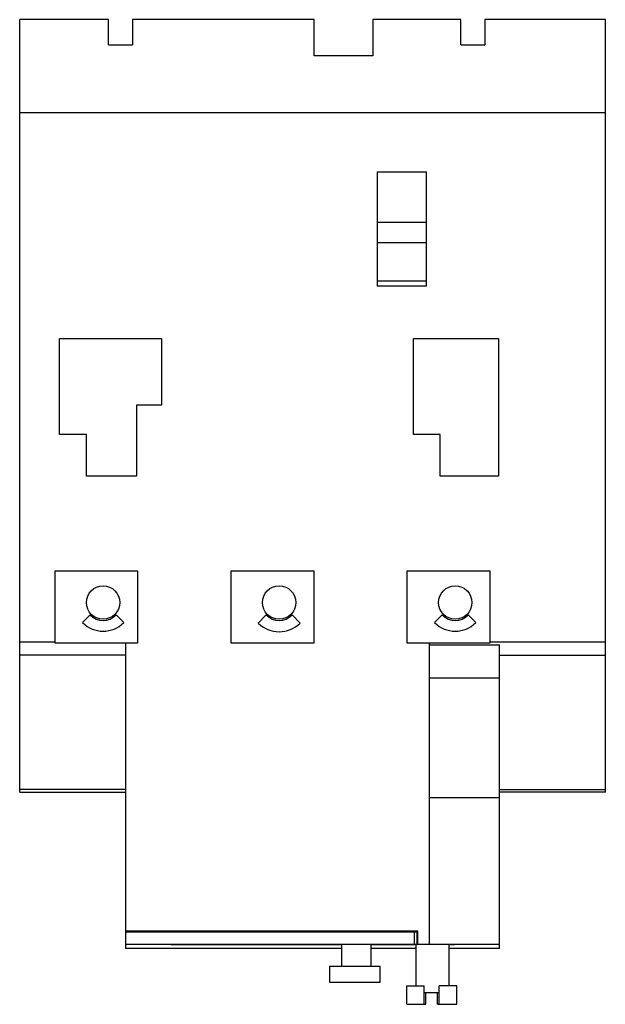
# Model space of a CAD drawing. Header units: millimetres. Extents: x 14 to 84, y 10 to 128.
import ezdxf

# ---------------------------------------------------------------- set-up
doc = ezdxf.new("R2010")
doc.units = ezdxf.units.MM
doc.header["$LTSCALE"] = 8.951389
doc.layers.add('00_COMPONENTS_1', color=7, linetype='CONTINUOUS')

msp = doc.modelspace()

# ---------------------------------------------------------------- linework, layer by layer
at = {"layer": '00_COMPONENTS_1', "color": 7, "linetype": 'Continuous'}
for p, q in [((13.71, 35.52), (13.71, 127.83)), ((24.34, 127.83), (13.71, 127.83)), ((24.34, 124.83), (24.34, 127.83)), ((27.21, 127.83), (27.21, 124.83)), ((48.93, 127.83), (27.21, 127.83)), ((48.93, 123.5), (48.93, 127.83)), ((55.93, 127.83), (55.93, 123.5)), ((66.44, 127.83), (55.93, 127.83)), ((66.44, 124.83), (66.44, 127.83)), ((69.31, 127.83), (69.31, 124.83)), ((83.73, 127.83), (69.31, 127.83)), ((83.73, 35.52), (83.73, 127.83)), ((24.34, 124.83), (27.21, 124.83)), ((66.44, 124.83), (69.31, 124.83)), ((55.93, 123.5), (48.93, 123.5)), ((13.71, 116.73), (83.73, 116.73)), ((56.44, 109.65), (56.44, 95.98)), ((56.44, 109.65), (62.34, 109.65)), ((62.34, 95.98), (62.34, 109.65)), ((56.44, 103.65), (62.34, 103.65)), ((62.34, 101.15), (56.44, 101.15)), ((56.44, 96.61), (62.34, 96.61)), ((62.34, 95.98), (56.44, 95.98)), ((18.48, 78.25), (18.48, 89.74)), ((18.48, 89.74), (30.67, 89.74)), ((30.67, 89.74), (30.67, 81.76)), ((60.78, 78.26), (60.78, 89.74)), ((60.78, 89.74), (70.97, 89.74)), ((70.97, 89.74), (70.97, 73.26)), ((27.67, 81.76), (27.67, 73.26)), ((30.67, 81.76), (27.67, 81.76)), ((21.68, 78.25), (18.48, 78.25)), ((21.68, 73.26), (21.68, 78.25)), ((63.98, 78.26), (60.78, 78.26)), ((63.98, 73.26), (63.98, 78.26)), ((27.67, 73.26), (21.68, 73.26)), ((70.97, 73.26), (63.98, 73.26)), ((17.94, 53.32), (17.94, 61.95)), ((17.94, 61.95), (27.81, 61.95)), ((27.81, 61.95), (27.81, 53.32)), ((38.99, 53.32), (38.99, 61.95)), ((38.99, 61.95), (48.86, 61.95)), ((48.86, 61.95), (48.86, 53.32)), ((60.04, 61.95), (69.91, 61.95)), ((60.04, 53.32), (60.04, 61.95)), ((69.91, 61.95), (69.91, 53.32)), ((21.21, 55.78), (22.12, 56.69)), ((25.23, 56.69), (26.15, 55.78)), ((42.21, 55.73), (43.17, 56.69)), ((46.28, 56.69), (47.25, 55.73)), ((63.31, 55.78), (64.22, 56.69)), ((67.33, 56.69), (68.25, 55.78)), ((17.94, 53.44), (13.71, 53.44)), ((27.81, 53.32), (17.94, 53.32)), ((26.34, 53.32), (26.34, 16.84)), ((48.86, 53.32), (38.99, 53.32)), ((69.91, 53.32), (60.04, 53.32)), ((62.72, 17.34), (62.72, 53.32)), ((62.72, 53.13), (71.09, 53.13)), ((83.73, 53.44), (69.91, 53.44)), ((71.09, 16.84), (71.09, 53.13)), ((26.34, 51.9), (13.71, 51.9)), ((71.09, 51.9), (83.73, 51.9)), ((62.72, 49.2), (71.09, 49.2)), ((26.34, 35.84), (13.71, 35.84)), ((13.71, 35.52), (26.34, 35.52)), ((71.09, 35.84), (83.73, 35.84)), ((83.73, 35.52), (71.09, 35.52)), ((62.72, 34.9), (71.09, 34.9)), ((61.33, 18.9), (26.34, 18.9)), ((26.34, 18.84), (61.23, 18.84)), ((31.83, 18.84), (31.83, 18.9)), ((47.23, 18.84), (47.23, 18.9)), ((50.23, 18.84), (50.23, 18.9)), ((52.24, 18.84), (52.24, 18.9)), ((55.74, 18.84), (55.74, 18.9)), ((56.03, 18.84), (56.03, 18.9)), ((59.32, 18.84), (59.32, 18.9)), ((59.94, 18.84), (59.94, 18.9)), ((60.89, 18.84), (60.89, 17.34)), ((61.08, 18.9), (61.08, 18.84)), ((61.23, 17.34), (61.23, 18.9)), ((61.33, 17.34), (61.33, 18.9)), ((26.34, 17.34), (71.09, 17.34)), ((52.24, 16.84), (26.34, 16.84)), ((31.83, 17.3), (31.83, 17.34)), ((31.83, 17.3), (52.24, 17.3)), ((47.23, 17.3), (47.23, 17.34)), ((50.23, 17.3), (50.23, 17.34)), ((52.24, 14.72), (52.24, 17.34)), ((55.74, 14.72), (55.74, 17.34)), ((55.74, 17.3), (61.08, 17.3)), ((61.08, 16.84), (55.74, 16.84)), ((56.03, 17.3), (56.03, 17.34)), ((59.32, 17.3), (59.32, 17.34)), ((59.94, 17.3), (59.94, 17.34)), ((61.08, 17.34), (61.08, 12.37)), ((65.06, 12.37), (65.06, 17.34)), ((65.06, 17.3), (65.66, 17.3)), ((71.09, 16.84), (65.06, 16.84)), ((65.66, 17.3), (65.66, 17.34)), ((50.8, 14.72), (56.8, 14.72)), ((50.8, 12.82), (50.8, 14.72)), ((56.8, 12.82), (56.8, 14.72)), ((50.8, 12.82), (56.8, 12.82)), ((59.98, 12.37), (62.08, 12.37)), ((59.98, 10.17), (59.98, 12.37)), ((62.08, 10.17), (62.08, 12.37)), ((65.98, 12.37), (63.88, 12.37)), ((63.88, 10.17), (63.88, 12.37)), ((65.98, 10.17), (65.98, 12.37)), ((62.08, 11.57), (63.88, 11.57)), ((62.26, 10.17), (62.26, 11.57)), ((63.66, 10.17), (63.66, 11.57)), ((59.98, 10.17), (62.26, 10.17)), ((63.66, 10.17), (65.98, 10.17))]:
    msp.add_line(p, q, dxfattribs=at)
for centre in [(23.68, 58.18), (44.73, 58.18), (65.78, 58.18)]:
    msp.add_circle(centre, 2, dxfattribs=at)
for centre, radius in [((23.68, 58.25), 2.2), ((44.73, 58.25), 2.2), ((65.78, 58.25), 2.2), ((23.68, 58.25), 3.49), ((44.73, 58.25), 3.56), ((65.78, 58.25), 3.49)]:
    msp.add_arc(centre, radius, 225, 315, dxfattribs=at)

doc.saveas('drawing.dxf')
